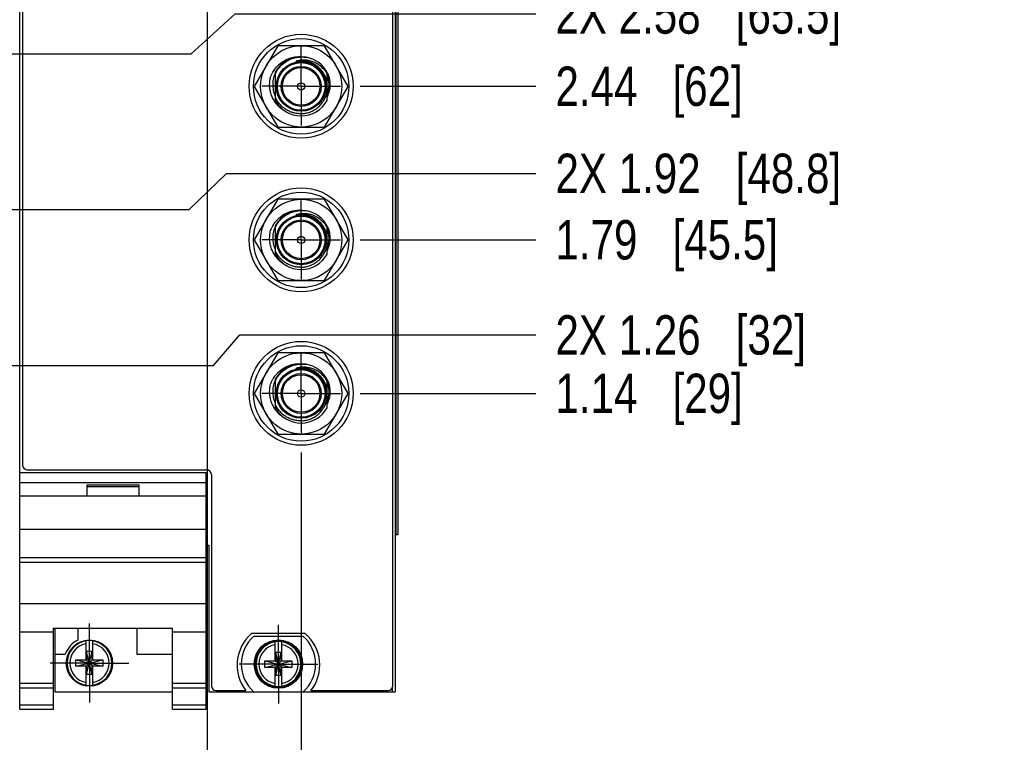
# Model space of a CAD drawing. Header units: inches. Extents: x 0.2 to 16.8, y 0.2 to 10.8.
# Tile 34 of 98: x 8.1 to 11.2, y 4.1 to 6.4. Entities that reach past the tile are written whole.
import ezdxf

# ---------------------------------------------------------------- set-up
doc = ezdxf.new("R2010")
doc.units = ezdxf.units.IN
doc.header["$LTSCALE"] = 0.935
doc.header["$MEASUREMENT"] = 0
doc.linetypes.add('CENTER', pattern=[0.6, 0.375, -0.075, 0.075, -0.075])
doc.layers.get('0').update_dxf_attribs({"linetype": 'CONTINUOUS'})
doc.layers.add('02___PRT_ALL_AXES', color=7, linetype='CONTINUOUS')
doc.layers.add('DIMENSIONS', color=7, linetype='CONTINUOUS')
doc.styles.get("Standard").update_dxf_attribs({"font": 'txt', "width": 0.8})
doc.dimstyles.new('DIMSTYLE_1', dxfattribs={"dimtxt": 0.125, "dimasz": 0.18, "dimexe": 0.125, "dimexo": 0.0625, "dimgap": 0.03125, "dimtad": 0, "dimtih": 1, "dimtoh": 1, "dimlfac": 1.333333, "dimzin": 4, "dimdsep": 46, "dimtxsty": 'STANDARD', "dimblk": '_FILLED', "dimblk1": '_FILLED', "dimblk2": '_FILLED', "dimcen": 0.09, "dimadec": 0, "dimazin": 0, "dimtp": 0.01, "dimtm": 0.01, "dimtfac": 1, "dimtofl": 0, "dimtmove": 0, "dimatfit": 3, "dimldrblk": '_FILLED', "dimfxl": 1, "dimtolj": 1, "dimtzin": 4, "dimarcsym": 0})

# ---------------------------------------------------------------- blocks, each defined once
blk = doc.blocks.new('*D8')
at = {"layer": 'DIMENSIONS', "color": 2, "linetype": 'CONTINUOUS'}
blk.add_line((9.1865, 5.2258), (9.7437, 5.2258), dxfattribs=at)
at = {"layer": 'DIMENSIONS', "color": 2, "linetype": 'CONTINUOUS', "insert": (9.8062, 5.2883), "char_height": 0.125, "width": 0.925, "attachment_point": 1, "line_spacing_factor": 0.9}
blk.add_mtext('1.14{\\Ftxt.shx;\\W1.000000;\\H0.125000; }[29]', dxfattribs=at)
blk = doc.blocks.new('_FILLED')
at = {"color": 0, "linetype": 'BYBLOCK'}
blk.add_solid([(0, 0), (-1, 0.174), (-1, -0.174)], dxfattribs=at)
blk = doc.blocks.new('*D9')
at = {"layer": 'DIMENSIONS', "color": 2, "linetype": 'CONTINUOUS'}
blk.add_line((9.1865, 5.7133), (9.7437, 5.7133), dxfattribs=at)
at = {"layer": 'DIMENSIONS', "color": 2, "linetype": 'CONTINUOUS', "insert": (9.8062, 5.7758), "char_height": 0.125, "width": 1.125, "attachment_point": 1, "line_spacing_factor": 0.9}
blk.add_mtext('1.79{\\Ftxt.shx;\\W1.000000;\\H0.125000; }[45.5]', dxfattribs=at)
blk = doc.blocks.new('*D10')
at = {"layer": 'DIMENSIONS', "color": 2, "linetype": 'CONTINUOUS'}
blk.add_line((9.1865, 6.2008), (9.7437, 6.2008), dxfattribs=at)
at = {"layer": 'DIMENSIONS', "color": 2, "linetype": 'CONTINUOUS', "insert": (9.8062, 6.2633), "char_height": 0.125, "width": 0.925, "attachment_point": 1, "line_spacing_factor": 0.9}
blk.add_mtext('2.44{\\Ftxt.shx;\\W1.000000;\\H0.125000; }[62]', dxfattribs=at)
blk = doc.blocks.new('*D11')
at = {"layer": 'DIMENSIONS', "color": 2, "linetype": 'CONTINUOUS'}
blk.add_line((8.8879, 6.6754), (9.7437, 6.6754), dxfattribs=at)
at = {"layer": 'DIMENSIONS', "color": 2, "linetype": 'CONTINUOUS', "insert": (9.8062, 6.7379), "char_height": 0.125, "width": 1.125, "attachment_point": 1, "line_spacing_factor": 0.9}
blk.add_mtext('3.07{\\Ftxt.shx;\\W1.000000;\\H0.125000; }[78.1]', dxfattribs=at)
blk = doc.blocks.new('*D12')
at = {"layer": 'DIMENSIONS', "color": 2, "linetype": 'CONTINUOUS'}
blk.add_line((9.1865, 6.9447), (9.7437, 6.9447), dxfattribs=at)
at = {"layer": 'DIMENSIONS', "color": 2, "linetype": 'CONTINUOUS', "insert": (9.8062, 7.0072), "char_height": 0.125, "width": 1.125, "attachment_point": 1, "line_spacing_factor": 0.9}
blk.add_mtext('3.43{\\Ftxt.shx;\\W1.000000;\\H0.125000; }[87.2]', dxfattribs=at)
blk = doc.blocks.new('*D13')
at = {"layer": 'DIMENSIONS', "color": 2, "linetype": 'CONTINUOUS'}
blk.add_line((8.8879, 7.2004), (9.7437, 7.2004), dxfattribs=at)
at = {"layer": 'DIMENSIONS', "color": 2, "linetype": 'CONTINUOUS', "insert": (9.8062, 7.2629), "char_height": 0.125, "width": 1.125, "attachment_point": 1, "line_spacing_factor": 0.9}
blk.add_mtext('3.77{\\Ftxt.shx;\\W1.000000;\\H0.125000; }[95.9]', dxfattribs=at)
blk = doc.blocks.new('*D14')
at = {"layer": 'DIMENSIONS', "color": 2, "linetype": 'CONTINUOUS'}
for p, q in [((8.643, 5.8091), (8.762, 5.9242)), ((8.762, 5.9242), (9.7437, 5.9242)), ((7.9794, 5.8091), (8.643, 5.8091))]:
    blk.add_line(p, q, dxfattribs=at)
at = {"layer": 'DIMENSIONS', "color": 2, "linetype": 'CONTINUOUS', "insert": (9.8062, 5.9867), "char_height": 0.125, "width": 1.425, "attachment_point": 1, "line_spacing_factor": 0.9}
blk.add_mtext('2X 1.92{\\Ftxt.shx;\\W1.000000;\\H0.125000; }[48.8]', dxfattribs=at)
blk = doc.blocks.new('*D15')
at = {"layer": 'DIMENSIONS', "color": 2, "linetype": 'CONTINUOUS'}
for p, q in [((8.7212, 5.3141), (8.804, 5.4113)), ((8.804, 5.4113), (9.7437, 5.4113)), ((7.9794, 5.3141), (8.7212, 5.3141))]:
    blk.add_line(p, q, dxfattribs=at)
at = {"layer": 'DIMENSIONS', "color": 2, "linetype": 'CONTINUOUS', "insert": (9.8062, 5.4738), "char_height": 0.125, "width": 1.225, "attachment_point": 1, "line_spacing_factor": 0.9}
blk.add_mtext('2X 1.26{\\Ftxt.shx;\\W1.000000;\\H0.125000; }[32]', dxfattribs=at)
blk = doc.blocks.new('*D16')
at = {"layer": 'DIMENSIONS', "color": 2, "linetype": 'CONTINUOUS'}
for p, q in [((8.65, 6.3041), (8.7897, 6.4302)), ((8.7897, 6.4302), (9.7437, 6.4302)), ((7.9794, 6.3041), (8.65, 6.3041))]:
    blk.add_line(p, q, dxfattribs=at)
at = {"layer": 'DIMENSIONS', "color": 2, "linetype": 'CONTINUOUS', "insert": (9.8062, 6.4927), "char_height": 0.125, "width": 1.425, "attachment_point": 1, "line_spacing_factor": 0.9}
blk.add_mtext('2X 2.58{\\Ftxt.shx;\\W1.000000;\\H0.125000; }[65.5]', dxfattribs=at)
blk = doc.blocks.new('*D29')
at = {"layer": 'DIMENSIONS', "color": 2, "linetype": 'CONTINUOUS'}
blk.add_line((8.7004, 6.4878), (8.7004, 3.7855), dxfattribs=at)
at = {"layer": 'DIMENSIONS', "color": 2, "linetype": 'CONTINUOUS', "insert": (8.6379, 3.723), "char_height": 0.125, "width": 1.425, "attachment_point": 3, "rotation": 90, "line_spacing_factor": 0.9}
blk.add_mtext('2X 2.90{\\Ftxt.shx;\\W1.000000;\\H0.125000; }[73.6]', dxfattribs=at)
blk = doc.blocks.new('*D30')
at = {"layer": 'DIMENSIONS', "color": 2, "linetype": 'CONTINUOUS'}
blk.add_line((8.9989, 5.0382), (8.9989, 3.7855), dxfattribs=at)
at = {"layer": 'DIMENSIONS', "color": 2, "linetype": 'CONTINUOUS', "insert": (8.9364, 3.723), "char_height": 0.125, "width": 1.425, "attachment_point": 3, "rotation": 90, "line_spacing_factor": 0.9}
blk.add_mtext('4X 3.30{\\Ftxt.shx;\\W1.000000;\\H0.125000; }[83.7]', dxfattribs=at)

msp = doc.modelspace()

# ---------------------------------------------------------------- linework, layer by layer
at = {"color": 7, "linetype": 'CONTINUOUS'}
for p, q in [((8.1064, 4.2231), (8.1064, 8.0764)), ((9.2974, 8.0764), (9.2974, 4.2777)), ((8.1139, 8.0509), (8.1139, 4.9984)), ((9.2899, 4.2972), (9.2899, 8.0509)), ((9.3062, 7.7764), (9.3062, 4.7764)), ((8.1055, 6.2685), (8.1055, 6.405)), ((8.9246, 6.3294), (8.8501, 6.2004)), ((9.0735, 6.3294), (8.9246, 6.3294)), ((9.148, 6.2004), (9.0735, 6.3294)), ((8.1055, 6.1178), (8.1055, 6.2543)), ((8.9991, 6.2812), (8.9978, 6.2811)), ((8.9169, 6.2457), (8.9169, 6.2398)), ((8.9169, 6.2397), (8.9169, 6.1552)), ((9.0812, 6.1552), (9.0812, 6.2457)), ((8.8501, 6.2004), (8.9246, 6.0714)), ((9.0735, 6.0714), (9.148, 6.2004)), ((8.1055, 5.9671), (8.1055, 6.1036)), ((8.9246, 6.0714), (9.0735, 6.0714)), ((8.1055, 5.8164), (8.1055, 5.9529)), ((8.9246, 5.8419), (8.8501, 5.7129)), ((9.0735, 5.8419), (8.9246, 5.8419)), ((9.148, 5.7129), (9.0735, 5.8419)), ((8.1055, 5.6657), (8.1055, 5.8022)), ((8.9991, 5.7937), (8.9978, 5.7936)), ((8.9169, 5.7582), (8.9169, 5.7523)), ((8.9169, 5.7522), (8.9169, 5.6677)), ((9.0812, 5.6677), (9.0812, 5.7582)), ((8.8501, 5.7129), (8.9246, 5.5839)), ((9.0735, 5.5839), (9.148, 5.7129)), ((8.1055, 5.515), (8.1055, 5.6514)), ((8.9246, 5.5839), (9.0735, 5.5839)), ((8.1055, 5.3643), (8.1055, 5.5007)), ((8.1055, 5.2136), (8.1055, 5.35)), ((8.9246, 5.3544), (8.8501, 5.2254)), ((9.0735, 5.3544), (8.9246, 5.3544)), ((9.148, 5.2254), (9.0735, 5.3544)), ((8.9991, 5.3062), (8.9978, 5.3061)), ((8.9169, 5.2707), (8.9169, 5.2648)), ((8.9169, 5.2647), (8.9169, 5.1802)), ((9.0812, 5.1802), (9.0812, 5.2707)), ((8.8501, 5.2254), (8.9246, 5.0964)), ((9.0735, 5.0964), (9.148, 5.2254)), ((8.1055, 5.0628), (8.1055, 5.1993)), ((8.9246, 5.0964), (9.0735, 5.0964)), ((8.1055, 4.9121), (8.1055, 5.0486)), ((8.1064, 4.9746), (8.6974, 4.9746)), ((8.1289, 4.9834), (8.6989, 4.9834)), ((8.6974, 4.2231), (8.6974, 4.9746)), ((8.1064, 4.9424), (8.6974, 4.9424)), ((8.7139, 4.9684), (8.7139, 4.2972)), ((8.3194, 4.9349), (8.4844, 4.9349)), ((8.3194, 4.8996), (8.3194, 4.9349)), ((8.3194, 4.9296), (8.4844, 4.9296)), ((8.4844, 4.8996), (8.4844, 4.9349)), ((8.1055, 4.7614), (8.1055, 4.8979)), ((8.6974, 4.8996), (8.1064, 4.8996)), ((8.1064, 4.7946), (8.6974, 4.7946)), ((9.3062, 4.7764), (9.2974, 4.7764)), ((8.6974, 4.7442), (8.7064, 4.7442)), ((8.7064, 4.7442), (8.7064, 4.2777)), ((8.1064, 4.7046), (8.6974, 4.7046)), ((8.1064, 4.69), (8.6974, 4.69)), ((8.1064, 4.5582), (8.6974, 4.5582)), ((8.2129, 4.4799), (8.5909, 4.4799)), ((8.2129, 4.2231), (8.2129, 4.4799)), ((8.2174, 4.4799), (8.2174, 4.2779)), ((8.2902, 4.4799), (8.2902, 4.4424)), ((8.4777, 4.4799), (8.4777, 4.3979)), ((8.5909, 4.2231), (8.5909, 4.4799)), ((8.1064, 4.4684), (8.2129, 4.4684)), ((8.3166, 4.3782), (8.3166, 4.4404)), ((8.3372, 4.3782), (8.3372, 4.4404)), ((8.5909, 4.4684), (8.6974, 4.4684)), ((9.0122, 4.4629), (8.8416, 4.4629)), ((8.8491, 4.455), (9.0047, 4.455)), ((8.9166, 4.375), (8.9166, 4.4372)), ((8.9372, 4.375), (8.9372, 4.4372)), ((8.2174, 4.3979), (8.2503, 4.3979)), ((8.2841, 4.3591), (8.3697, 4.3797)), ((8.2841, 4.3797), (8.3166, 4.3797)), ((8.2841, 4.3797), (8.3697, 4.3591)), ((8.2841, 4.3591), (8.2841, 4.3797)), ((8.3166, 4.3782), (8.3181, 4.3782)), ((8.3357, 4.4058), (8.3181, 4.4058)), ((8.3357, 4.333), (8.3181, 4.4058)), ((8.3181, 4.4058), (8.3181, 4.3782)), ((8.3181, 4.333), (8.3357, 4.4058)), ((8.3181, 4.3782), (8.3357, 4.3606)), ((8.3181, 4.3606), (8.3357, 4.3782)), ((8.3357, 4.3782), (8.3357, 4.4058)), ((8.3372, 4.3782), (8.3357, 4.3782)), ((8.3372, 4.3797), (8.3697, 4.3797)), ((8.3697, 4.3797), (8.3697, 4.3591)), ((8.4777, 4.3979), (8.5909, 4.3979)), ((8.8841, 4.3558), (8.9697, 4.3765)), ((8.8841, 4.3765), (8.9166, 4.3765)), ((8.8841, 4.3765), (8.9697, 4.3558)), ((8.8841, 4.3558), (8.8841, 4.3765)), ((8.9357, 4.4026), (8.9181, 4.4026)), ((8.9357, 4.3298), (8.9181, 4.4026)), ((8.9181, 4.4026), (8.9181, 4.375)), ((8.9181, 4.3298), (8.9357, 4.4026)), ((8.9357, 4.375), (8.9357, 4.4026)), ((8.9372, 4.3765), (8.9697, 4.3765)), ((8.9697, 4.3765), (8.9697, 4.3558)), ((8.3166, 4.3591), (8.2841, 4.3591)), ((8.3166, 4.3606), (8.3181, 4.3606)), ((8.3166, 4.2984), (8.3166, 4.3606)), ((8.3181, 4.3606), (8.3181, 4.333)), ((8.3372, 4.3606), (8.3357, 4.3606)), ((8.3357, 4.333), (8.3357, 4.3606)), ((8.3372, 4.2984), (8.3372, 4.3606)), ((8.3697, 4.3591), (8.3372, 4.3591)), ((8.9166, 4.3558), (8.8841, 4.3558)), ((8.9166, 4.375), (8.9181, 4.375)), ((8.9166, 4.3574), (8.9181, 4.3574)), ((8.9166, 4.2952), (8.9166, 4.3574)), ((8.9181, 4.375), (8.9357, 4.3574)), ((8.9181, 4.3574), (8.9357, 4.375)), ((8.9181, 4.3574), (8.9181, 4.3298)), ((8.9372, 4.375), (8.9357, 4.375)), ((8.9372, 4.3574), (8.9357, 4.3574)), ((8.9357, 4.3298), (8.9357, 4.3574)), ((8.9372, 4.2952), (8.9372, 4.3574)), ((8.9697, 4.3558), (8.9372, 4.3558)), ((8.3357, 4.333), (8.3181, 4.333)), ((8.9357, 4.3298), (8.9181, 4.3298)), ((8.1064, 4.3056), (8.2129, 4.3056)), ((8.1064, 4.2912), (8.2129, 4.2912)), ((8.5909, 4.3056), (8.6974, 4.3056)), ((8.5909, 4.2912), (8.6974, 4.2912)), ((8.2174, 4.2779), (8.5909, 4.2779)), ((8.7064, 4.2777), (8.8487, 4.2777)), ((8.7289, 4.2822), (8.8236, 4.2822)), ((9.0047, 4.2773), (8.8491, 4.2773)), ((9.0051, 4.2777), (9.2974, 4.2777)), ((9.0302, 4.2822), (9.2749, 4.2822)), ((8.1064, 4.2366), (8.2129, 4.2366)), ((8.1064, 4.2231), (8.2129, 4.2231)), ((8.5909, 4.2366), (8.6974, 4.2366)), ((8.5909, 4.2231), (8.6974, 4.2231))]:
    msp.add_line(p, q, dxfattribs=at)
at = {"color": 9, "linetype": 'CONTINUOUS'}
for p, q in [((9.2996, 7.7764), (9.2996, 4.7764)), ((9.3061, 7.7764), (9.3061, 4.7764)), ((9.2884, 4.2906), (9.2884, 4.2777))]:
    msp.add_line(p, q, dxfattribs=at)
at = {"color": 7, "linetype": 'CONTINUOUS'}
for centre, radius in [((8.9989, 6.2008), 0.165), ((8.9991, 6.2004), 0.1515), ((8.9991, 6.2004), 0.129), ((8.9991, 6.2004), 0.0788), ((8.9991, 6.2004), 0.0634), ((8.9991, 6.2004), 0.0596), ((8.9991, 6.2004), 0.0116), ((8.9989, 5.7133), 0.165), ((8.9991, 5.7129), 0.1515), ((8.9991, 5.7129), 0.129), ((8.9991, 5.7129), 0.0788), ((8.9991, 5.7129), 0.0634), ((8.9991, 5.7129), 0.0596), ((8.9991, 5.7129), 0.0116), ((8.9989, 5.2258), 0.165), ((8.9991, 5.2254), 0.1515), ((8.9991, 5.2254), 0.129), ((8.9991, 5.2254), 0.0788), ((8.9991, 5.2254), 0.0634), ((8.9991, 5.2254), 0.0596), ((8.9991, 5.2254), 0.0116), ((8.3269, 4.3694), 0.0735), ((8.9269, 4.3662), 0.0769), ((8.9269, 4.3662), 0.0735)]:
    msp.add_circle(centre, radius, dxfattribs=at)
at = {"color": 9, "linetype": 'CONTINUOUS'}
for centre in [(8.9991, 6.2004), (8.9991, 5.7129), (8.9991, 5.2254)]:
    msp.add_circle(centre, 0.0757, dxfattribs=at)
at = {"color": 7, "linetype": 'CONTINUOUS'}
for centre, radius, start, end in [((8.9991, 6.2004), 0.0938, 80.9503, 151.1635), ((8.9991, 6.2004), 0.0938, 26.3984, 80.4922), ((9.0012, 6.2057), 0.0917, 156.8717, 158.0534), ((8.9991, 6.2004), 0.0938, 208.8365, 331.1635), ((8.994, 6.2031), 0.0938, 240.5355, 244.8229), ((8.9991, 5.7129), 0.0938, 80.9503, 151.1635), ((8.9991, 5.7129), 0.0938, 26.3984, 80.4922), ((9.0012, 5.7182), 0.0917, 156.8717, 158.0534), ((8.9991, 5.7129), 0.0938, 208.8365, 331.1635), ((8.994, 5.7156), 0.0938, 240.5355, 244.8229), ((8.9991, 5.2254), 0.0938, 80.9503, 151.1635), ((8.9991, 5.2254), 0.0938, 26.3984, 80.4922), ((9.0012, 5.2307), 0.0917, 156.8717, 158.0534), ((8.9991, 5.2254), 0.0938, 208.8365, 331.1635), ((8.994, 5.2281), 0.0938, 240.5355, 244.8229), ((8.1289, 4.9984), 0.015, 180, 270), ((8.6989, 4.9684), 0.015, 0, 90), ((8.3269, 4.3694), 0.0818, 116.7143, 159.5968), ((8.3269, 4.3694), 0.0717, 81.7166, 98.2834), ((8.9269, 4.3632), 0.1313, 130.5358, 218.1078), ((8.9269, 4.3662), 0.1181, 131.203, 228.797), ((8.9269, 4.3662), 0.1181, 311.203, 48.797), ((8.9269, 4.3632), 0.1313, 321.8922, 49.4642), ((8.9269, 4.3662), 0.0717, 81.7166, 98.2834), ((8.3269, 4.3694), 0.0717, 261.7166, 278.2834), ((8.7289, 4.2972), 0.015, 180, 270), ((8.9269, 4.3662), 0.0717, 261.7166, 278.2834), ((9.2749, 4.2972), 0.015, 270, 360)]:
    msp.add_arc(centre, radius, start, end, dxfattribs=at)
at = {"color": 9, "linetype": 'CONTINUOUS'}
for centre, radius, start, end in [((8.9991, 6.2004), 0.0815, 55.9574, 100.4064), ((8.9991, 5.7129), 0.0815, 55.9574, 100.4064), ((8.9991, 5.2254), 0.0815, 55.9574, 100.4064), ((8.3269, 4.3694), 0.071, 98.3637, 261.6363), ((8.3269, 4.3694), 0.071, 278.3637, 81.6363), ((8.3269, 4.3694), 0.0624, 99.5336, 260.4664), ((8.3269, 4.3694), 0.0624, 279.5336, 80.4664), ((8.9269, 4.3662), 0.071, 98.3637, 261.6363), ((8.9269, 4.3662), 0.0624, 99.5336, 260.4664), ((8.9269, 4.3662), 0.071, 278.3637, 81.6363), ((8.9269, 4.3662), 0.0624, 279.5336, 80.4664)]:
    msp.add_arc(centre, radius, start, end, dxfattribs=at)
at = {"color": 7, "linetype": 'CONTINUOUS'}
for points, knots in [([(8.9018, 6.2299), (8.9028, 6.2325), (8.9044, 6.2364), (8.9068, 6.2414), (8.9095, 6.2463), (8.9131, 6.2522), (8.9173, 6.2578), (8.9209, 6.2621), (8.9247, 6.2662), (8.9298, 6.271), (8.9363, 6.2762), (8.9433, 6.2809), (8.9506, 6.2849), (8.9583, 6.2883), (8.9649, 6.2906), (8.9703, 6.2921), (8.9757, 6.2933), (8.9826, 6.2944), (8.9896, 6.2949), (8.9951, 6.2949), (9.0007, 6.2947), (9.0049, 6.2942), (9.0076, 6.2938)], [0, 0, 0, 0, 0.062498, 0.093753, 0.125008, 0.187506, 0.250003, 0.281258, 0.312514, 0.37501, 0.437507, 0.500004, 0.5625, 0.624996, 0.687492, 0.718748, 0.750003, 0.812499, 0.874994, 0.906249, 0.937504, 1, 1, 1, 1]), ([(8.9169, 6.2397), (8.918, 6.242), (8.9196, 6.2453), (8.9221, 6.2496), (8.9248, 6.2538), (8.9284, 6.2589), (8.9325, 6.2636), (8.9359, 6.2671), (8.9395, 6.2706), (8.9443, 6.2746), (8.9504, 6.2789), (8.9568, 6.2827), (8.9635, 6.286), (8.9704, 6.2888), (8.9764, 6.2906), (8.9812, 6.2917), (8.9861, 6.2927), (8.9922, 6.2935), (8.9984, 6.2939), (9.0034, 6.2939), (9.0084, 6.2936), (9.0121, 6.2933), (9.0145, 6.2929)], [0, 0, 0, 0, 0.062496, 0.093751, 0.125005, 0.187501, 0.249998, 0.281252, 0.312507, 0.375004, 0.4375, 0.499997, 0.562494, 0.624991, 0.687488, 0.718743, 0.749998, 0.812495, 0.874993, 0.906247, 0.937502, 1, 1, 1, 1]), ([(9.0812, 6.241), (9.08, 6.243), (9.078, 6.246), (9.0752, 6.2497), (9.0723, 6.2534), (9.0683, 6.2577), (9.0641, 6.2617), (9.0605, 6.2647), (9.0568, 6.2676), (9.0519, 6.2708), (9.0458, 6.2743), (9.0394, 6.2773), (9.0328, 6.2797), (9.026, 6.2816), (9.0203, 6.2827), (9.0156, 6.2833), (9.011, 6.2837), (9.0051, 6.2838), (8.9993, 6.2834), (8.9946, 6.2828), (8.99, 6.282), (8.9866, 6.2812), (8.9843, 6.2806)], [0, 0, 0, 0, 0.062524, 0.093791, 0.125057, 0.187574, 0.250088, 0.28135, 0.312612, 0.375119, 0.437622, 0.500122, 0.562618, 0.62511, 0.687598, 0.718847, 0.750096, 0.812575, 0.87505, 0.906292, 0.937534, 1, 1, 1, 1]), ([(8.9978, 6.2811), (8.9971, 6.2811), (8.996, 6.2811), (8.9946, 6.281), (8.9936, 6.281), (8.9925, 6.2809), (8.9915, 6.2808), (8.9904, 6.2807), (8.9895, 6.2806), (8.9888, 6.2806), (8.9883, 6.2805), (8.9878, 6.2805), (8.9873, 6.2804), (8.9867, 6.2803), (8.9862, 6.2803), (8.9858, 6.2802), (8.9854, 6.2802), (8.9852, 6.2801), (8.9849, 6.2801), (8.9846, 6.2801), (8.9844, 6.28), (8.9842, 6.28), (8.984, 6.28), (8.9839, 6.28), (8.9837, 6.28), (8.9836, 6.2799), (8.9835, 6.2799), (8.9834, 6.2799), (8.9833, 6.2799), (8.9832, 6.2799), (8.9831, 6.2799), (8.9831, 6.2799), (8.983, 6.2799), (8.983, 6.2799), (8.9829, 6.2799), (8.9829, 6.2799), (8.9829, 6.2799), (8.9828, 6.2799), (8.9828, 6.2799), (8.9828, 6.2799), (8.9828, 6.2799), (8.9828, 6.2799), (8.9828, 6.2799), (8.9828, 6.28), (8.9828, 6.28), (8.9828, 6.28), (8.9828, 6.28), (8.9828, 6.28), (8.9828, 6.28), (8.9829, 6.2801), (8.9829, 6.2801), (8.9829, 6.2801), (8.983, 6.2801), (8.983, 6.2801), (8.9831, 6.2802), (8.9832, 6.2802), (8.9832, 6.2802), (8.9833, 6.2802), (8.9835, 6.2803), (8.9836, 6.2803), (8.9837, 6.2804), (8.9838, 6.2804), (8.984, 6.2805), (8.9841, 6.2805), (8.9843, 6.2805), (8.9843, 6.2806)], [0, 0, 0, 0, 0.125503, 0.188255, 0.251007, 0.313757, 0.376507, 0.439255, 0.502, 0.533371, 0.564741, 0.596109, 0.627476, 0.658839, 0.6902, 0.721555, 0.73723, 0.752902, 0.768572, 0.784239, 0.7999, 0.815555, 0.823379, 0.8312, 0.839017, 0.846829, 0.854635, 0.86243, 0.866323, 0.870211, 0.874093, 0.877966, 0.881827, 0.885669, 0.887578, 0.889476, 0.891356, 0.893205, 0.895, 0.895859, 0.89667, 0.897421, 0.897772, 0.898118, 0.898853, 0.899657, 0.901371, 0.903173, 0.905018, 0.906889, 0.908775, 0.910673, 0.914491, 0.91833, 0.922182, 0.926044, 0.929912, 0.937666, 0.945434, 0.953212, 0.960998, 0.968791, 0.976588, 0.984389, 1, 1, 1, 1]), ([(9.0452, 6.2676), (9.0435, 6.2687), (9.04, 6.2708), (9.0346, 6.2735), (9.0299, 6.2755), (9.026, 6.2768), (9.0222, 6.2781), (9.0172, 6.2793), (9.0122, 6.2802), (9.0082, 6.2807), (9.0041, 6.2811), (9.0011, 6.2812), (8.9991, 6.2812)], [0, 0, 0, 0, 0.124975, 0.249957, 0.374945, 0.437451, 0.499959, 0.624957, 0.74996, 0.812472, 0.874988, 1, 1, 1, 1]), ([(9.0812, 6.2135), (9.0807, 6.2163), (9.0794, 6.2217), (9.0766, 6.2296), (9.0731, 6.2372), (9.0689, 6.2443), (9.0639, 6.2511), (9.0583, 6.2572), (9.052, 6.2628), (9.0475, 6.2661), (9.0452, 6.2676)], [0, 0, 0, 0, 0.125003, 0.250003, 0.375003, 0.500004, 0.625003, 0.750003, 0.875001, 1, 1, 1, 1]), ([(8.9478, 6.1214), (8.9455, 6.1227), (8.9422, 6.1248), (8.9379, 6.1278), (8.9337, 6.1311), (8.9288, 6.1354), (8.9242, 6.1402), (8.9208, 6.1442), (8.9176, 6.1484), (8.9138, 6.1538), (8.9099, 6.1607), (8.9066, 6.1678), (8.9038, 6.1753), (8.9016, 6.1829), (8.9003, 6.1893), (8.8996, 6.1945), (8.8991, 6.1998), (8.8989, 6.2064), (8.8991, 6.213), (8.8997, 6.2182), (8.9004, 6.2234), (8.9012, 6.2273), (8.9018, 6.2299)], [0, 0, 0, 0, 0.062496, 0.093751, 0.125005, 0.187501, 0.249998, 0.281252, 0.312507, 0.375004, 0.4375, 0.499997, 0.562494, 0.624991, 0.687488, 0.718743, 0.749998, 0.812495, 0.874993, 0.906247, 0.937502, 1, 1, 1, 1]), ([(8.9169, 6.1709), (8.9158, 6.1736), (8.9137, 6.1792), (8.9114, 6.1877), (8.91, 6.1965), (8.9095, 6.2054), (8.9098, 6.2143), (8.9111, 6.223), (8.9132, 6.2317), (8.9151, 6.2373), (8.9162, 6.24)], [0, 0, 0, 0, 0.124999, 0.249996, 0.374994, 0.499994, 0.624994, 0.749994, 0.874994, 1, 1, 1, 1]), ([(9.083, 6.2421), (9.0843, 6.2391), (9.0865, 6.233), (9.0889, 6.2236), (9.0902, 6.2139), (9.0905, 6.2041), (9.0898, 6.1944), (9.088, 6.1848), (9.0852, 6.1755), (9.0826, 6.1695), (9.0812, 6.1666)], [0, 0, 0, 0, 0.125003, 0.250004, 0.375005, 0.500006, 0.625005, 0.750004, 0.875003, 1, 1, 1, 1]), ([(9.0812, 6.2362), (9.082, 6.2338), (9.0836, 6.2289), (9.0852, 6.2215), (9.0862, 6.2139), (9.0866, 6.2063), (9.0862, 6.1987), (9.0853, 6.1911), (9.0836, 6.1836), (9.0821, 6.1788), (9.0812, 6.1764)], [0, 0, 0, 0, 0.125002, 0.250002, 0.375003, 0.500003, 0.625003, 0.750003, 0.875001, 1, 1, 1, 1]), ([(8.9991, 6.1136), (8.9969, 6.1136), (8.9926, 6.1136), (8.9862, 6.1142), (8.9799, 6.1152), (8.9747, 6.1165), (8.9705, 6.1177), (8.9665, 6.1191), (8.9615, 6.1211), (8.9557, 6.1239), (8.9502, 6.1271), (8.9449, 6.1308), (8.9398, 6.1348), (8.9351, 6.1392), (8.9307, 6.1439), (8.9267, 6.1489), (8.923, 6.1542), (8.9197, 6.1597), (8.9178, 6.1635), (8.9169, 6.1655)], [0, 0, 0, 0, 0.062499, 0.124997, 0.187496, 0.249995, 0.28125, 0.312505, 0.375004, 0.437503, 0.500002, 0.562502, 0.625001, 0.687501, 0.75, 0.8125, 0.875, 0.9375, 1, 1, 1, 1]), ([(8.9991, 6.1136), (9.0015, 6.1137), (9.0051, 6.1139), (9.0099, 6.1146), (9.0147, 6.1154), (9.0206, 6.1168), (9.0264, 6.1187), (9.0309, 6.1205), (9.0353, 6.1225), (9.0406, 6.1254), (9.0468, 6.1293), (9.0525, 6.1337), (9.0579, 6.1387), (9.0628, 6.144), (9.0665, 6.1488), (9.0692, 6.1529), (9.0718, 6.157), (9.0746, 6.1624), (9.0769, 6.168), (9.0785, 6.1725), (9.0799, 6.1772), (9.0807, 6.1807), (9.0812, 6.1831)], [0, 0, 0, 0, 0.062498, 0.093753, 0.125009, 0.187506, 0.250003, 0.281259, 0.312514, 0.375011, 0.437507, 0.500004, 0.5625, 0.624997, 0.687493, 0.718748, 0.750003, 0.812499, 0.874995, 0.906249, 0.937504, 1, 1, 1, 1]), ([(8.9018, 5.7424), (8.9028, 5.745), (8.9044, 5.7489), (8.9068, 5.7539), (8.9095, 5.7588), (8.9131, 5.7647), (8.9173, 5.7703), (8.9209, 5.7746), (8.9247, 5.7787), (8.9298, 5.7835), (8.9363, 5.7887), (8.9433, 5.7934), (8.9506, 5.7974), (8.9583, 5.8008), (8.9649, 5.8031), (8.9703, 5.8046), (8.9757, 5.8058), (8.9826, 5.8069), (8.9896, 5.8074), (8.9951, 5.8074), (9.0007, 5.8072), (9.0049, 5.8067), (9.0076, 5.8063)], [0, 0, 0, 0, 0.062498, 0.093753, 0.125008, 0.187506, 0.250003, 0.281258, 0.312514, 0.37501, 0.437507, 0.500004, 0.5625, 0.624996, 0.687492, 0.718748, 0.750003, 0.812499, 0.874994, 0.906249, 0.937504, 1, 1, 1, 1]), ([(8.9169, 5.7522), (8.918, 5.7545), (8.9196, 5.7578), (8.9221, 5.7621), (8.9248, 5.7663), (8.9284, 5.7714), (8.9325, 5.7761), (8.9359, 5.7796), (8.9395, 5.7831), (8.9443, 5.7871), (8.9504, 5.7914), (8.9568, 5.7952), (8.9635, 5.7985), (8.9704, 5.8013), (8.9764, 5.8031), (8.9812, 5.8042), (8.9861, 5.8052), (8.9922, 5.806), (8.9984, 5.8064), (9.0034, 5.8064), (9.0084, 5.8061), (9.0121, 5.8058), (9.0145, 5.8054)], [0, 0, 0, 0, 0.062496, 0.093751, 0.125005, 0.187501, 0.249998, 0.281252, 0.312507, 0.375004, 0.4375, 0.499997, 0.562494, 0.624991, 0.687488, 0.718743, 0.749998, 0.812495, 0.874993, 0.906247, 0.937502, 1, 1, 1, 1]), ([(8.9978, 5.7936), (8.9971, 5.7936), (8.996, 5.7936), (8.9946, 5.7935), (8.9936, 5.7935), (8.9925, 5.7934), (8.9915, 5.7933), (8.9904, 5.7932), (8.9895, 5.7931), (8.9888, 5.7931), (8.9883, 5.793), (8.9878, 5.793), (8.9873, 5.7929), (8.9867, 5.7928), (8.9862, 5.7928), (8.9858, 5.7927), (8.9854, 5.7927), (8.9852, 5.7926), (8.9849, 5.7926), (8.9846, 5.7926), (8.9844, 5.7925), (8.9842, 5.7925), (8.984, 5.7925), (8.9839, 5.7925), (8.9837, 5.7925), (8.9836, 5.7924), (8.9835, 5.7924), (8.9834, 5.7924), (8.9833, 5.7924), (8.9832, 5.7924), (8.9831, 5.7924), (8.9831, 5.7924), (8.983, 5.7924), (8.983, 5.7924), (8.9829, 5.7924), (8.9829, 5.7924), (8.9829, 5.7924), (8.9828, 5.7924), (8.9828, 5.7924), (8.9828, 5.7924), (8.9828, 5.7924), (8.9828, 5.7924), (8.9828, 5.7924), (8.9828, 5.7925), (8.9828, 5.7925), (8.9828, 5.7925), (8.9828, 5.7925), (8.9828, 5.7925), (8.9828, 5.7925), (8.9829, 5.7926), (8.9829, 5.7926), (8.9829, 5.7926), (8.983, 5.7926), (8.983, 5.7926), (8.9831, 5.7927), (8.9832, 5.7927), (8.9832, 5.7927), (8.9833, 5.7927), (8.9835, 5.7928), (8.9836, 5.7928), (8.9837, 5.7929), (8.9838, 5.7929), (8.984, 5.793), (8.9841, 5.793), (8.9843, 5.793), (8.9843, 5.7931)], [0, 0, 0, 0, 0.125503, 0.188255, 0.251007, 0.313757, 0.376507, 0.439255, 0.502, 0.533371, 0.564741, 0.596109, 0.627476, 0.658839, 0.6902, 0.721555, 0.73723, 0.752902, 0.768572, 0.784239, 0.7999, 0.815555, 0.823379, 0.8312, 0.839017, 0.846829, 0.854635, 0.86243, 0.866323, 0.870211, 0.874093, 0.877966, 0.881827, 0.885669, 0.887578, 0.889476, 0.891356, 0.893205, 0.895, 0.895859, 0.89667, 0.897421, 0.897772, 0.898118, 0.898853, 0.899657, 0.901371, 0.903173, 0.905018, 0.906889, 0.908775, 0.910673, 0.914491, 0.91833, 0.922182, 0.926044, 0.929912, 0.937666, 0.945434, 0.953212, 0.960998, 0.968791, 0.976588, 0.984389, 1, 1, 1, 1]), ([(9.0812, 5.7535), (9.08, 5.7555), (9.078, 5.7585), (9.0752, 5.7622), (9.0723, 5.7659), (9.0683, 5.7702), (9.0641, 5.7742), (9.0605, 5.7772), (9.0568, 5.7801), (9.0519, 5.7833), (9.0458, 5.7868), (9.0394, 5.7898), (9.0328, 5.7922), (9.026, 5.7941), (9.0203, 5.7952), (9.0156, 5.7958), (9.011, 5.7962), (9.0051, 5.7963), (8.9993, 5.7959), (8.9946, 5.7953), (8.99, 5.7945), (8.9866, 5.7937), (8.9843, 5.7931)], [0, 0, 0, 0, 0.062524, 0.093791, 0.125057, 0.187574, 0.250088, 0.28135, 0.312612, 0.375119, 0.437622, 0.500122, 0.562618, 0.62511, 0.687598, 0.718847, 0.750096, 0.812575, 0.87505, 0.906292, 0.937534, 1, 1, 1, 1]), ([(9.0452, 5.7801), (9.0435, 5.7812), (9.04, 5.7833), (9.0346, 5.786), (9.0299, 5.788), (9.026, 5.7893), (9.0222, 5.7906), (9.0172, 5.7918), (9.0122, 5.7927), (9.0082, 5.7932), (9.0041, 5.7936), (9.0011, 5.7937), (8.9991, 5.7937)], [0, 0, 0, 0, 0.124975, 0.249957, 0.374945, 0.437451, 0.499959, 0.624957, 0.74996, 0.812472, 0.874988, 1, 1, 1, 1]), ([(8.9169, 5.6834), (8.9158, 5.6861), (8.9137, 5.6917), (8.9114, 5.7002), (8.91, 5.709), (8.9095, 5.7179), (8.9098, 5.7268), (8.9111, 5.7355), (8.9132, 5.7442), (8.9151, 5.7498), (8.9162, 5.7525)], [0, 0, 0, 0, 0.124999, 0.249996, 0.374994, 0.499994, 0.624994, 0.749994, 0.874994, 1, 1, 1, 1]), ([(9.0812, 5.726), (9.0807, 5.7288), (9.0794, 5.7342), (9.0766, 5.7421), (9.0731, 5.7497), (9.0689, 5.7568), (9.0639, 5.7636), (9.0583, 5.7697), (9.052, 5.7753), (9.0475, 5.7786), (9.0452, 5.7801)], [0, 0, 0, 0, 0.125003, 0.250003, 0.375003, 0.500004, 0.625003, 0.750003, 0.875001, 1, 1, 1, 1]), ([(9.083, 5.7546), (9.0843, 5.7516), (9.0865, 5.7455), (9.0889, 5.7361), (9.0902, 5.7264), (9.0905, 5.7166), (9.0898, 5.7069), (9.088, 5.6973), (9.0852, 5.688), (9.0826, 5.682), (9.0812, 5.6791)], [0, 0, 0, 0, 0.125003, 0.250004, 0.375005, 0.500006, 0.625005, 0.750004, 0.875003, 1, 1, 1, 1]), ([(8.9478, 5.6339), (8.9455, 5.6352), (8.9422, 5.6373), (8.9379, 5.6403), (8.9337, 5.6436), (8.9288, 5.6479), (8.9242, 5.6527), (8.9208, 5.6567), (8.9176, 5.6609), (8.9138, 5.6663), (8.9099, 5.6732), (8.9066, 5.6803), (8.9038, 5.6878), (8.9016, 5.6954), (8.9003, 5.7018), (8.8996, 5.707), (8.8991, 5.7123), (8.8989, 5.7189), (8.8991, 5.7255), (8.8997, 5.7307), (8.9004, 5.7359), (8.9012, 5.7398), (8.9018, 5.7424)], [0, 0, 0, 0, 0.062496, 0.093751, 0.125005, 0.187501, 0.249998, 0.281252, 0.312507, 0.375004, 0.4375, 0.499997, 0.562494, 0.624991, 0.687488, 0.718743, 0.749998, 0.812495, 0.874993, 0.906247, 0.937502, 1, 1, 1, 1]), ([(9.0812, 5.7487), (9.082, 5.7463), (9.0836, 5.7414), (9.0852, 5.734), (9.0862, 5.7264), (9.0866, 5.7188), (9.0862, 5.7112), (9.0853, 5.7036), (9.0836, 5.6961), (9.0821, 5.6913), (9.0812, 5.6889)], [0, 0, 0, 0, 0.125002, 0.250002, 0.375003, 0.500003, 0.625003, 0.750003, 0.875001, 1, 1, 1, 1]), ([(8.9991, 5.6261), (9.0015, 5.6262), (9.0051, 5.6264), (9.0099, 5.6271), (9.0147, 5.6279), (9.0206, 5.6293), (9.0264, 5.6312), (9.0309, 5.633), (9.0353, 5.635), (9.0406, 5.6379), (9.0468, 5.6418), (9.0525, 5.6462), (9.0579, 5.6512), (9.0628, 5.6565), (9.0665, 5.6613), (9.0692, 5.6654), (9.0718, 5.6695), (9.0746, 5.6749), (9.0769, 5.6805), (9.0785, 5.685), (9.0799, 5.6897), (9.0807, 5.6932), (9.0812, 5.6956)], [0, 0, 0, 0, 0.062498, 0.093753, 0.125009, 0.187506, 0.250003, 0.281259, 0.312514, 0.375011, 0.437507, 0.500004, 0.5625, 0.624997, 0.687493, 0.718748, 0.750003, 0.812499, 0.874995, 0.906249, 0.937504, 1, 1, 1, 1]), ([(8.9991, 5.6261), (8.9969, 5.6261), (8.9926, 5.6261), (8.9862, 5.6267), (8.9799, 5.6277), (8.9747, 5.629), (8.9705, 5.6302), (8.9665, 5.6316), (8.9615, 5.6336), (8.9557, 5.6364), (8.9502, 5.6396), (8.9449, 5.6433), (8.9398, 5.6473), (8.9351, 5.6517), (8.9307, 5.6564), (8.9267, 5.6614), (8.923, 5.6667), (8.9197, 5.6722), (8.9178, 5.676), (8.9169, 5.678)], [0, 0, 0, 0, 0.062499, 0.124997, 0.187496, 0.249995, 0.28125, 0.312505, 0.375004, 0.437503, 0.500002, 0.562502, 0.625001, 0.687501, 0.75, 0.8125, 0.875, 0.9375, 1, 1, 1, 1]), ([(8.9018, 5.2549), (8.9028, 5.2575), (8.9044, 5.2614), (8.9068, 5.2664), (8.9095, 5.2713), (8.9131, 5.2772), (8.9173, 5.2828), (8.9209, 5.2871), (8.9247, 5.2912), (8.9298, 5.296), (8.9363, 5.3012), (8.9433, 5.3059), (8.9506, 5.3099), (8.9583, 5.3133), (8.9649, 5.3156), (8.9703, 5.3171), (8.9757, 5.3183), (8.9826, 5.3194), (8.9896, 5.3199), (8.9951, 5.3199), (9.0007, 5.3197), (9.0049, 5.3192), (9.0076, 5.3188)], [0, 0, 0, 0, 0.062498, 0.093753, 0.125008, 0.187506, 0.250003, 0.281258, 0.312514, 0.37501, 0.437507, 0.500004, 0.5625, 0.624996, 0.687492, 0.718748, 0.750003, 0.812499, 0.874994, 0.906249, 0.937504, 1, 1, 1, 1]), ([(8.9169, 5.2647), (8.918, 5.267), (8.9196, 5.2703), (8.9221, 5.2746), (8.9248, 5.2788), (8.9284, 5.2839), (8.9325, 5.2886), (8.9359, 5.2921), (8.9395, 5.2956), (8.9443, 5.2996), (8.9504, 5.3039), (8.9568, 5.3077), (8.9635, 5.311), (8.9704, 5.3138), (8.9764, 5.3156), (8.9812, 5.3167), (8.9861, 5.3177), (8.9922, 5.3185), (8.9984, 5.3189), (9.0034, 5.3189), (9.0084, 5.3186), (9.0121, 5.3183), (9.0145, 5.3179)], [0, 0, 0, 0, 0.062496, 0.093751, 0.125005, 0.187501, 0.249998, 0.281252, 0.312507, 0.375004, 0.4375, 0.499997, 0.562494, 0.624991, 0.687488, 0.718743, 0.749998, 0.812495, 0.874993, 0.906247, 0.937502, 1, 1, 1, 1]), ([(8.9978, 5.3061), (8.9971, 5.3061), (8.996, 5.3061), (8.9946, 5.306), (8.9936, 5.306), (8.9925, 5.3059), (8.9915, 5.3058), (8.9904, 5.3057), (8.9895, 5.3056), (8.9888, 5.3056), (8.9883, 5.3055), (8.9878, 5.3055), (8.9873, 5.3054), (8.9867, 5.3053), (8.9862, 5.3053), (8.9858, 5.3052), (8.9854, 5.3052), (8.9852, 5.3051), (8.9849, 5.3051), (8.9846, 5.3051), (8.9844, 5.305), (8.9842, 5.305), (8.984, 5.305), (8.9839, 5.305), (8.9837, 5.305), (8.9836, 5.3049), (8.9835, 5.3049), (8.9834, 5.3049), (8.9833, 5.3049), (8.9832, 5.3049), (8.9831, 5.3049), (8.9831, 5.3049), (8.983, 5.3049), (8.983, 5.3049), (8.9829, 5.3049), (8.9829, 5.3049), (8.9829, 5.3049), (8.9828, 5.3049), (8.9828, 5.3049), (8.9828, 5.3049), (8.9828, 5.3049), (8.9828, 5.3049), (8.9828, 5.3049), (8.9828, 5.305), (8.9828, 5.305), (8.9828, 5.305), (8.9828, 5.305), (8.9828, 5.305), (8.9828, 5.305), (8.9829, 5.3051), (8.9829, 5.3051), (8.9829, 5.3051), (8.983, 5.3051), (8.983, 5.3051), (8.9831, 5.3052), (8.9832, 5.3052), (8.9832, 5.3052), (8.9833, 5.3052), (8.9835, 5.3053), (8.9836, 5.3053), (8.9837, 5.3054), (8.9838, 5.3054), (8.984, 5.3055), (8.9841, 5.3055), (8.9843, 5.3055), (8.9843, 5.3056)], [0, 0, 0, 0, 0.125503, 0.188255, 0.251007, 0.313757, 0.376507, 0.439255, 0.502, 0.533371, 0.564741, 0.596109, 0.627476, 0.658839, 0.6902, 0.721555, 0.73723, 0.752902, 0.768572, 0.784239, 0.7999, 0.815555, 0.823379, 0.8312, 0.839017, 0.846829, 0.854635, 0.86243, 0.866323, 0.870211, 0.874093, 0.877966, 0.881827, 0.885669, 0.887578, 0.889476, 0.891356, 0.893205, 0.895, 0.895859, 0.89667, 0.897421, 0.897772, 0.898118, 0.898853, 0.899657, 0.901371, 0.903173, 0.905018, 0.906889, 0.908775, 0.910673, 0.914491, 0.91833, 0.922182, 0.926044, 0.929912, 0.937666, 0.945434, 0.953212, 0.960998, 0.968791, 0.976588, 0.984389, 1, 1, 1, 1]), ([(9.0812, 5.266), (9.08, 5.268), (9.078, 5.271), (9.0752, 5.2747), (9.0723, 5.2784), (9.0683, 5.2827), (9.0641, 5.2867), (9.0605, 5.2897), (9.0568, 5.2926), (9.0519, 5.2958), (9.0458, 5.2993), (9.0394, 5.3023), (9.0328, 5.3047), (9.026, 5.3066), (9.0203, 5.3077), (9.0156, 5.3083), (9.011, 5.3087), (9.0051, 5.3088), (8.9993, 5.3084), (8.9946, 5.3078), (8.99, 5.307), (8.9866, 5.3062), (8.9843, 5.3056)], [0, 0, 0, 0, 0.062524, 0.093791, 0.125057, 0.187574, 0.250088, 0.28135, 0.312612, 0.375119, 0.437622, 0.500122, 0.562618, 0.62511, 0.687598, 0.718847, 0.750096, 0.812575, 0.87505, 0.906292, 0.937534, 1, 1, 1, 1]), ([(9.0452, 5.2926), (9.0435, 5.2937), (9.04, 5.2958), (9.0346, 5.2985), (9.0299, 5.3005), (9.026, 5.3018), (9.0222, 5.3031), (9.0172, 5.3043), (9.0122, 5.3052), (9.0082, 5.3057), (9.0041, 5.3061), (9.0011, 5.3062), (8.9991, 5.3062)], [0, 0, 0, 0, 0.124975, 0.249957, 0.374945, 0.437451, 0.499959, 0.624957, 0.74996, 0.812472, 0.874988, 1, 1, 1, 1]), ([(9.0812, 5.2385), (9.0807, 5.2413), (9.0794, 5.2467), (9.0766, 5.2546), (9.0731, 5.2622), (9.0689, 5.2693), (9.0639, 5.2761), (9.0583, 5.2822), (9.052, 5.2878), (9.0475, 5.2911), (9.0452, 5.2926)], [0, 0, 0, 0, 0.125003, 0.250003, 0.375003, 0.500004, 0.625003, 0.750003, 0.875001, 1, 1, 1, 1]), ([(8.9478, 5.1464), (8.9455, 5.1477), (8.9422, 5.1498), (8.9379, 5.1528), (8.9337, 5.1561), (8.9288, 5.1604), (8.9242, 5.1652), (8.9208, 5.1692), (8.9176, 5.1734), (8.9138, 5.1788), (8.9099, 5.1857), (8.9066, 5.1928), (8.9038, 5.2003), (8.9016, 5.2079), (8.9003, 5.2143), (8.8996, 5.2195), (8.8991, 5.2248), (8.8989, 5.2314), (8.8991, 5.238), (8.8997, 5.2432), (8.9004, 5.2484), (8.9012, 5.2523), (8.9018, 5.2549)], [0, 0, 0, 0, 0.062496, 0.093751, 0.125005, 0.187501, 0.249998, 0.281252, 0.312507, 0.375004, 0.4375, 0.499997, 0.562494, 0.624991, 0.687488, 0.718743, 0.749998, 0.812495, 0.874993, 0.906247, 0.937502, 1, 1, 1, 1]), ([(8.9169, 5.1959), (8.9158, 5.1986), (8.9137, 5.2042), (8.9114, 5.2127), (8.91, 5.2215), (8.9095, 5.2304), (8.9098, 5.2393), (8.9111, 5.248), (8.9132, 5.2567), (8.9151, 5.2623), (8.9162, 5.265)], [0, 0, 0, 0, 0.124999, 0.249996, 0.374994, 0.499994, 0.624994, 0.749994, 0.874994, 1, 1, 1, 1]), ([(9.083, 5.2671), (9.0843, 5.2641), (9.0865, 5.258), (9.0889, 5.2486), (9.0902, 5.2389), (9.0905, 5.2291), (9.0898, 5.2194), (9.088, 5.2098), (9.0852, 5.2005), (9.0826, 5.1945), (9.0812, 5.1916)], [0, 0, 0, 0, 0.125003, 0.250004, 0.375005, 0.500006, 0.625005, 0.750004, 0.875003, 1, 1, 1, 1]), ([(9.0812, 5.2612), (9.082, 5.2588), (9.0836, 5.2539), (9.0852, 5.2465), (9.0862, 5.2389), (9.0866, 5.2313), (9.0862, 5.2237), (9.0853, 5.2161), (9.0836, 5.2086), (9.0821, 5.2038), (9.0812, 5.2014)], [0, 0, 0, 0, 0.125002, 0.250002, 0.375003, 0.500003, 0.625003, 0.750003, 0.875001, 1, 1, 1, 1]), ([(8.9991, 5.1386), (8.9969, 5.1386), (8.9926, 5.1386), (8.9862, 5.1392), (8.9799, 5.1402), (8.9747, 5.1415), (8.9705, 5.1427), (8.9665, 5.1441), (8.9615, 5.1461), (8.9557, 5.1489), (8.9502, 5.1521), (8.9449, 5.1558), (8.9398, 5.1598), (8.9351, 5.1642), (8.9307, 5.1689), (8.9267, 5.1739), (8.923, 5.1792), (8.9197, 5.1847), (8.9178, 5.1885), (8.9169, 5.1905)], [0, 0, 0, 0, 0.062499, 0.124997, 0.187496, 0.249995, 0.28125, 0.312505, 0.375004, 0.437503, 0.500002, 0.562502, 0.625001, 0.687501, 0.75, 0.8125, 0.875, 0.9375, 1, 1, 1, 1]), ([(8.9991, 5.1386), (9.0015, 5.1387), (9.0051, 5.1389), (9.0099, 5.1396), (9.0147, 5.1404), (9.0206, 5.1418), (9.0264, 5.1437), (9.0309, 5.1455), (9.0353, 5.1475), (9.0406, 5.1504), (9.0468, 5.1543), (9.0525, 5.1587), (9.0579, 5.1637), (9.0628, 5.169), (9.0665, 5.1738), (9.0692, 5.1779), (9.0718, 5.182), (9.0746, 5.1874), (9.0769, 5.193), (9.0785, 5.1975), (9.0799, 5.2022), (9.0807, 5.2057), (9.0812, 5.2081)], [0, 0, 0, 0, 0.062498, 0.093753, 0.125009, 0.187506, 0.250003, 0.281259, 0.312514, 0.375011, 0.437507, 0.500004, 0.5625, 0.624997, 0.687493, 0.718748, 0.750003, 0.812499, 0.874995, 0.906249, 0.937504, 1, 1, 1, 1])]:
    msp.add_open_spline(points, degree=3, knots=knots, dxfattribs=at)
at = {"layer": '02___PRT_ALL_AXES', "color": 7, "linetype": 'CENTER'}
for p, q in [((8.9989, 6.2008), (8.9989, 6.3259)), ((8.9989, 6.2008), (8.8738, 6.2008)), ((8.9989, 6.2008), (9.124, 6.2008)), ((8.9989, 6.2008), (8.9989, 6.0757)), ((8.9989, 5.7133), (8.9989, 5.8384)), ((8.9989, 5.7133), (8.8738, 5.7133)), ((8.9989, 5.7133), (9.124, 5.7133)), ((8.9989, 5.7133), (8.9989, 5.5882)), ((8.9989, 5.2258), (8.9989, 5.3509)), ((8.9989, 5.2258), (8.8738, 5.2258)), ((8.9989, 5.2258), (9.124, 5.2258)), ((8.9989, 5.2258), (8.9989, 5.1007)), ((8.3269, 4.3694), (8.3269, 4.4945)), ((8.9269, 4.3662), (8.9269, 4.4912)), ((8.3269, 4.3694), (8.2018, 4.3694)), ((8.3269, 4.3694), (8.452, 4.3694)), ((8.3269, 4.3694), (8.3269, 4.2443)), ((8.9269, 4.3662), (8.8018, 4.3662)), ((8.9269, 4.3662), (9.052, 4.3662)), ((8.9269, 4.3662), (8.9269, 4.2411))]:
    msp.add_line(p, q, dxfattribs=at)

# ---------------------------------------------------------------- dimensions: what is measured, and where the dimension line sits
at = {"layer": 'DIMENSIONS', "color": 2, "linetype": 'CONTINUOUS'}
for feature_location, offset, origin, picture, middle in [((8.8879, 7.2004), (0.8557, 0), (8.8254, 4.3692), '*D13', (10.3687, 7.2004)), ((9.1865, 6.9447), (0.5572, 0), (9.124, 4.3692), '*D12', (10.3687, 6.9447)), ((8.8879, 6.6754), (0.8557, 0), (8.8254, 4.3692), '*D11', (10.3687, 6.6754)), ((9.1865, 6.2008), (0.5572, 0), (9.124, 4.3692), '*D10', (10.2687, 6.2008)), ((9.1865, 5.7133), (0.5572, 0), (9.124, 4.3692), '*D9', (10.3687, 5.7133)), ((9.1865, 5.2258), (0.5572, 0), (9.124, 4.3692), '*D8', (10.2687, 5.2258))]:
    dim = msp.add_ordinate_dim(feature_location=feature_location, offset=offset, dtype=0, origin=origin, dimstyle='DIMSTYLE_1', dxfattribs=at)
    dim.commit()
    dim.dimension.update_dxf_attribs({"geometry": picture, "text_midpoint": middle})
for feature_location, offset, dtype, origin, text, picture, middle in [((8.7004, 6.4878), (0, -2.7024), 1, (6.5269, 6.5503), '2X <>', '*D29', (8.7004, 3.0105)), ((7.9794, 6.3041), (1.7643, 0.1261), 0, (7.9169, 4.3692), '2X <>', '*D16', (10.5187, 6.4302)), ((7.9794, 5.8091), (1.7643, 0.1151), 0, (7.9169, 4.3692), '2X <>', '*D14', (10.5187, 5.9242)), ((7.9794, 5.3141), (1.7643, 0.0973), 0, (7.9169, 4.3692), '2X <>', '*D15', (10.4187, 5.4113)), ((8.9989, 5.0382), (0, -1.2527), 1, (6.5269, 5.1007), '4X <>', '*D30', (8.9989, 3.0105))]:
    dim = msp.add_ordinate_dim(feature_location=feature_location, offset=offset, dtype=dtype, origin=origin, text=text, dimstyle='DIMSTYLE_1', dxfattribs=at)
    dim.commit()
    dim.dimension.update_dxf_attribs({"geometry": picture, "text_midpoint": middle})

doc.saveas('drawing.dxf')
